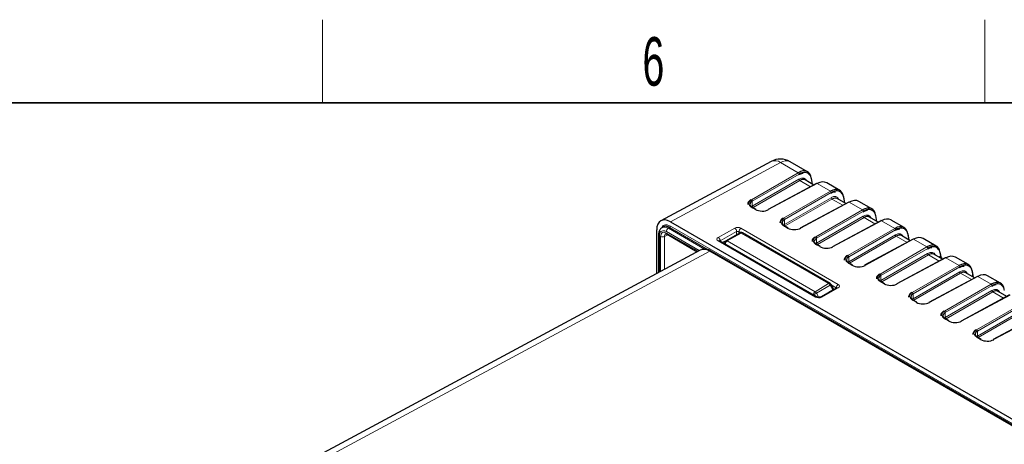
# Paper-space layout 'Blatt2' of a CAD drawing. Header units: millimetres. Extents: x 5 to 418, y 2 to 292.
# Tile 57 of 59: x 243 to 314, y 258 to 288. Entities that reach past the tile are written whole.
import ezdxf

# ---------------------------------------------------------------- set-up
doc = ezdxf.new("R2010")
doc.units = ezdxf.units.MM
doc.layers.add('SLD-0', color=7, linetype='Continuous')
doc.styles.add('SLDTEXTSTYLE0', font='TXT', dxfattribs={"width": 0.605})

psp = doc.layouts.new('Blatt2')

# ---------------------------------------------------------------- linework, layer by layer
at = {"color": 7, "linetype": 'Continuous', "lineweight": 25}
for p, q in [((297.096, 278.286), (289.142, 274.009)), ((299.72, 277.537), (298.459, 278.265)), ((300.171, 276.584), (299.537, 276.95)), ((300.084, 276.634), (300.014, 277.058)), ((300.369, 276.691), (296.875, 274.812)), ((302.039, 276.198), (301.102, 276.739)), ((302.49, 275.245), (301.857, 275.611)), ((302.403, 275.295), (302.333, 275.719)), ((296, 274.825), (295.722, 274.986)), ((302.688, 275.352), (299.194, 273.473)), ((304.359, 274.859), (303.421, 275.4)), ((304.809, 273.906), (304.176, 274.272)), ((304.722, 273.956), (304.652, 274.38)), ((306.678, 273.52), (305.74, 274.061)), ((288.84, 270.2), (288.84, 273.361)), ((289.306, 273.56), (289.219, 273.509)), ((289.829, 273.932), (314.908, 259.455)), ((298.319, 273.486), (298.041, 273.647)), ((305.008, 274.013), (301.514, 272.134)), ((288.975, 273.01), (288.975, 273.014)), ((288.975, 273.01), (288.975, 270.273)), ((289.586, 273.028), (291.764, 271.771)), ((293.821, 272.568), (294.828, 273.129)), ((301.341, 269.483), (295.027, 273.128)), ((307.327, 272.674), (303.833, 270.795)), ((307.128, 272.567), (306.495, 272.933)), ((307.04, 272.63), (306.972, 273.041)), ((308.997, 272.181), (308.06, 272.723)), ((300.39, 268.513), (293.375, 272.563)), ((293.621, 272.452), (293.821, 272.568)), ((300.638, 272.148), (300.361, 272.308)), ((291.985, 271.89), (261.324, 255.416)), ((345.911, 241.143), (292.769, 271.822)), ((309.646, 271.335), (306.152, 269.457)), ((309.448, 271.228), (308.814, 271.594)), ((309.319, 271.532), (309.291, 271.702)), ((311.317, 270.842), (310.379, 271.384)), ((302.958, 270.809), (302.68, 270.969)), ((311.966, 269.996), (308.472, 268.118)), ((311.767, 269.89), (311.134, 270.255)), ((311.678, 269.952), (311.61, 270.363)), ((313.636, 269.503), (312.698, 270.045)), ((301.833, 269.172), (300.645, 268.51)), ((301.614, 269.063), (301.414, 269.41)), ((305.277, 269.47), (304.999, 269.63)), ((301.619, 269.053), (301.614, 269.063)), ((314.285, 268.657), (310.791, 266.779)), ((314.086, 268.551), (313.453, 268.916)), ((307.596, 268.131), (307.318, 268.291)), ((316.604, 267.318), (313.11, 265.44)), ((309.916, 266.792), (309.638, 266.952)), ((312.235, 265.453), (311.957, 265.613))]:
    psp.add_line(p, q, dxfattribs=at)
at = {"color": 7, "linetype": 'Continuous', "lineweight": 18}
for p, q in [((297.776, 278.205), (289.829, 273.932)), ((299.049, 277.471), (297.776, 278.205)), ((295.675, 275.523), (299.049, 277.471)), ((299.105, 277.373), (295.731, 275.425)), ((295.731, 275.066), (299.098, 277.009)), ((299.155, 276.911), (295.788, 274.968)), ((299.938, 276.459), (299.155, 276.911)), ((300.052, 276.653), (299.992, 277.013)), ((300.408, 276.686), (296.914, 274.808)), ((301.368, 276.132), (300.408, 276.686)), ((297.994, 274.184), (301.368, 276.132)), ((301.425, 276.034), (298.05, 274.086)), ((298.05, 273.727), (301.417, 275.67)), ((301.474, 275.572), (298.107, 273.629)), ((302.257, 275.12), (301.474, 275.572)), ((302.371, 275.314), (302.312, 275.674)), ((295.961, 274.822), (295.683, 274.982)), ((295.731, 275.066), (295.731, 275.425)), ((302.727, 275.347), (299.233, 273.469)), ((300.313, 272.845), (303.687, 274.793)), ((303.687, 274.793), (302.727, 275.347)), ((298.05, 273.727), (298.05, 274.086)), ((303.744, 274.695), (300.37, 272.747)), ((300.37, 272.388), (303.737, 274.332)), ((303.793, 274.234), (300.426, 272.29)), ((304.577, 273.781), (303.793, 274.234)), ((304.69, 273.975), (304.631, 274.335)), ((289.768, 273.516), (289.682, 273.465)), ((289.682, 273.465), (292.288, 271.961)), ((292.542, 271.915), (289.768, 273.516)), ((289.824, 273.614), (315.761, 258.641)), ((293.278, 272.811), (294.466, 273.473)), ((294.918, 273.468), (301.933, 269.419)), ((298.28, 273.483), (298.002, 273.643)), ((305.047, 274.008), (301.552, 272.13)), ((302.633, 271.506), (306.007, 273.454)), ((306.063, 273.356), (302.689, 271.408)), ((306.007, 273.454), (305.047, 274.008)), ((289.034, 272.928), (289.034, 270.304)), ((289.12, 270.351), (289.12, 272.875)), ((289.635, 273), (289.4, 272.874)), ((289.4, 272.874), (289.4, 270.501)), ((291.914, 271.852), (289.542, 273.221)), ((289.544, 273.12), (291.824, 271.804)), ((294.605, 273.226), (293.417, 272.565)), ((294.927, 273.118), (293.919, 272.557)), ((294.605, 273.004), (294.605, 273.226)), ((294.895, 273.152), (294.774, 273.222)), ((294.774, 273.222), (294.774, 273.099)), ((301.241, 269.473), (294.927, 273.118)), ((300.37, 272.388), (300.37, 272.747)), ((302.689, 271.049), (306.056, 272.993)), ((306.113, 272.895), (302.746, 270.951)), ((307.366, 272.67), (303.872, 270.791)), ((306.896, 272.442), (306.113, 272.895)), ((307.01, 272.636), (306.95, 272.996)), ((308.326, 272.115), (307.366, 272.67)), ((300.292, 268.505), (293.278, 272.554)), ((293.417, 272.565), (293.417, 272.539)), ((293.621, 272.452), (293.597, 272.435)), ((293.919, 272.557), (300.268, 268.892)), ((300.599, 272.144), (300.322, 272.304)), ((304.952, 270.167), (308.326, 272.115)), ((308.383, 272.017), (305.008, 270.069)), ((292.672, 271.813), (261.874, 255.266)), ((345.814, 241.135), (292.672, 271.813)), ((302.689, 271.049), (302.689, 271.408)), ((305.008, 269.71), (308.375, 271.654)), ((308.432, 271.556), (305.065, 269.612)), ((309.685, 271.331), (306.191, 269.452)), ((309.215, 271.103), (308.432, 271.556)), ((309.298, 271.486), (309.152, 271.399)), ((309.298, 271.486), (309.27, 271.657)), ((310.645, 270.776), (309.685, 271.331)), ((302.919, 270.805), (302.641, 270.966)), ((307.271, 268.828), (310.645, 270.776)), ((310.702, 270.678), (307.328, 268.731)), ((305.008, 269.71), (305.008, 270.069)), ((307.328, 268.371), (310.695, 270.315)), ((310.751, 270.217), (307.384, 268.273)), ((312.004, 269.992), (308.51, 268.113)), ((311.535, 269.765), (310.751, 270.217)), ((311.648, 269.958), (311.589, 270.318)), ((312.965, 269.437), (312.004, 269.992)), ((300.268, 268.892), (301.241, 269.473)), ((301.342, 269.369), (300.37, 268.787)), ((301.933, 269.162), (300.745, 268.5)), ((301.414, 269.41), (301.342, 269.369)), ((301.542, 269.022), (301.342, 269.369)), ((301.789, 269.172), (301.432, 269.378)), ((301.789, 269.148), (301.789, 269.172)), ((305.238, 269.466), (304.96, 269.627)), ((309.59, 267.49), (312.965, 269.437)), ((313.021, 269.339), (309.647, 267.392)), ((300.37, 268.787), (300.544, 268.486)), ((301.249, 268.847), (301.542, 269.022)), ((301.614, 269.063), (301.542, 269.022)), ((301.542, 269.022), (301.547, 269.013)), ((307.328, 268.371), (307.328, 268.731)), ((309.647, 267.032), (313.014, 268.976)), ((313.07, 268.878), (309.704, 266.934)), ((314.324, 268.653), (310.83, 266.774)), ((313.854, 268.426), (313.07, 268.878)), ((307.557, 268.127), (307.279, 268.288)), ((311.91, 266.151), (315.284, 268.099)), ((315.34, 268.001), (311.966, 266.053)), ((309.647, 267.032), (309.647, 267.392)), ((311.966, 265.693), (315.333, 267.637)), ((315.39, 267.539), (312.023, 265.595)), ((316.643, 267.314), (313.149, 265.435)), ((309.877, 266.788), (309.599, 266.949)), ((312.196, 265.45), (311.918, 265.61)), ((311.966, 265.693), (311.966, 266.053))]:
    psp.add_line(p, q, dxfattribs=at)
at = {"color": 7, "linetype": 'Continuous', "lineweight": 25, "flags": 128}
for points in [[(293.619, 272.451), (293.598, 272.437), (293.596, 272.435)], [(307.04, 272.63), (307.04, 272.625), (307.04, 272.619)], [(311.678, 269.952), (311.679, 269.947), (311.678, 269.941)]]:
    psp.add_lwpolyline(points, dxfattribs=at)
at = {"color": 7, "linetype": 'Continuous', "lineweight": 18, "flags": 128}
psp.add_lwpolyline([(300.37, 268.787), (300.34, 268.77), (300.308, 268.751), (300.274, 268.732), (300.24, 268.712), (300.207, 268.693), (300.176, 268.675), (300.149, 268.66), (300.143, 268.656)], dxfattribs=at)
at = {"color": 7, "linetype": 'Continuous', "lineweight": 25}
for centre, radius, start, end in [((297.759, 277.052), 1.4, 60.00269, 118.26557), ((299.971, 277.049), 0.044, 11.48, 63.10992), ((300.384, 276.654), 0.0395, 53.60191, 112.96519), ((302.29, 275.71), 0.044, 11.48, 63.10992), ((295.983, 274.789), 0.0396, 65.36022, 124.60414), ((296.89, 274.776), 0.0395, 53.60191, 112.96519), ((302.704, 275.316), 0.0395, 53.60191, 112.96519), ((304.609, 274.371), 0.044, 11.48, 63.10992), ((298.302, 273.45), 0.0396, 65.36022, 124.60414), ((299.21, 273.437), 0.0395, 53.60191, 112.96519), ((305.023, 273.977), 0.0395, 53.60191, 112.96519), ((294.927, 272.955), 0.2, 60.00269, 119.1388), ((306.929, 273.032), 0.044, 11.48, 63.10992), ((307.342, 272.638), 0.0395, 53.60191, 112.96519), ((300.622, 272.112), 0.0396, 65.36022, 124.60414), ((301.529, 272.098), 0.0395, 53.60191, 112.96519), ((309.248, 271.693), 0.044, 11.48, 63.10992), ((309.662, 271.299), 0.0395, 53.60191, 112.96519), ((302.941, 270.773), 0.0396, 65.36022, 124.60414), ((303.848, 270.759), 0.0395, 53.60191, 112.96519), ((311.567, 270.355), 0.044, 11.48, 63.10992), ((311.981, 269.96), 0.0395, 53.60191, 112.96519), ((301.241, 269.31), 0.2, 30.00252, 60.00269), ((305.26, 269.434), 0.0396, 65.36022, 124.60414), ((306.168, 269.42), 0.0395, 53.60191, 112.96519), ((307.58, 268.095), 0.0396, 65.36022, 124.60414), ((308.487, 268.081), 0.0395, 53.60191, 112.96519), ((309.899, 266.756), 0.0396, 65.36022, 124.60414), ((310.806, 266.742), 0.0395, 53.60191, 112.96519), ((312.218, 265.417), 0.0396, 65.36022, 124.60414), ((313.126, 265.403), 0.0395, 53.60191, 112.96519)]:
    psp.add_arc(centre, radius, start, end, dxfattribs=at)
at = {"color": 7, "linetype": 'Continuous', "lineweight": 18}
for centre, radius, start, end in [((297.366, 277.649), 0.692, 53.60191, 112.96519), ((298.17, 277.636), 0.693, 65.33229, 124.63207), ((298.986, 277.369), 0.119, 1.72152, 58.27848), ((299.217, 277.013), 0.119, 181.72152, 238.27848), ((299.965, 277.054), 0.0493, 304.21163, 5.03558), ((295.612, 275.421), 0.119, 1.72152, 58.27848), ((301.305, 276.03), 0.119, 1.72152, 58.27848), ((301.537, 275.674), 0.119, 181.72152, 238.27848), ((302.284, 275.715), 0.0493, 304.21163, 5.03558), ((295.705, 274.95), 0.0396, 65.36022, 124.60414), ((295.85, 275.069), 0.119, 181.72152, 238.27848), ((303.625, 274.692), 0.119, 1.72152, 58.27848), ((297.931, 274.083), 0.119, 1.72152, 58.27848), ((303.856, 274.335), 0.119, 181.72152, 238.27848), ((304.603, 274.376), 0.0493, 304.21163, 5.03558), ((289.849, 273.207), 0.308, 122.91809, 177.3706), ((289.701, 273.619), 0.123, 302.91809, 357.3706), ((294.302, 273.218), 0.303, 1.58347, 57.26691), ((295.081, 273.208), 0.307, 121.9772, 177.4454), ((298.025, 273.611), 0.0396, 65.36022, 124.60414), ((298.17, 273.73), 0.119, 181.72152, 238.27848), ((305.944, 273.353), 0.119, 1.72152, 58.27848), ((289.071, 273.016), 0.096, 184.09434, 247.2258), ((289.262, 273.149), 0.308, 242.65648, 296.76622), ((289.642, 273.109), 0.0988, 173.76303, 234.92479), ((293.114, 272.556), 0.303, 1.58347, 57.26691), ((294.868, 273.04), 0.0976, 53.25708, 114.08543), ((294.985, 273.036), 0.101, 65.69288, 125.61758), ((300.25, 272.744), 0.119, 1.72152, 58.27848), ((306.175, 272.996), 0.119, 181.72152, 238.27848), ((306.923, 273.037), 0.0493, 304.21163, 5.03558), ((293.334, 272.473), 0.099, 65.36022, 124.60414), ((293.924, 272.421), 0.18, 125.0418, 207.44895), ((294.088, 272.295), 0.311, 122.81131, 173.61212), ((293.861, 272.478), 0.0976, 53.25708, 114.08543), ((300.344, 272.272), 0.0396, 65.36022, 124.60414), ((300.489, 272.391), 0.119, 181.72152, 238.27848), ((308.263, 272.014), 0.119, 1.72152, 58.27848), ((292.728, 271.732), 0.099, 65.35414, 124.58522), ((302.57, 271.405), 0.119, 1.72152, 58.27848), ((308.495, 271.657), 0.119, 181.72152, 238.27848), ((309.242, 271.698), 0.0493, 304.21163, 5.03558), ((309.27, 271.527), 0.0493, 304.21163, 5.03558), ((302.663, 270.933), 0.0396, 65.36022, 124.60414), ((302.808, 271.053), 0.119, 181.72152, 238.27848), ((310.583, 270.675), 0.119, 1.72152, 58.27848), ((304.889, 270.066), 0.119, 1.72152, 58.27848), ((310.814, 270.318), 0.119, 181.72152, 238.27848), ((311.561, 270.359), 0.0493, 304.21163, 5.03558), ((301.299, 269.391), 0.101, 65.69288, 125.61758), ((301.093, 269.228), 0.287, 29.47073, 58.96593), ((302.095, 269.159), 0.307, 121.9772, 177.4454), ((301.874, 269.079), 0.101, 54.63713, 113.91254), ((304.983, 269.594), 0.0396, 65.36022, 124.60414), ((305.128, 269.714), 0.119, 181.72152, 238.27848), ((312.902, 269.336), 0.119, 1.72152, 58.27848), ((300.436, 268.63), 0.311, 122.81131, 173.61212), ((300.12, 268.646), 0.287, 29.47073, 58.96593), ((300.348, 268.423), 0.0989, 65.19275, 124.6183), ((300.686, 268.418), 0.101, 54.63777, 113.90476), ((307.208, 268.727), 0.119, 1.72152, 58.27848), ((313.133, 268.979), 0.119, 181.72152, 238.27848), ((307.302, 268.255), 0.0396, 65.36022, 124.60414), ((307.447, 268.375), 0.119, 181.72152, 238.27848), ((309.528, 267.388), 0.119, 1.72152, 58.27848), ((309.766, 267.036), 0.119, 181.72152, 238.27848), ((309.621, 266.916), 0.0396, 65.36022, 124.60414), ((311.847, 266.049), 0.119, 1.72152, 58.27848), ((311.941, 265.577), 0.0396, 65.36022, 124.60414), ((312.086, 265.697), 0.119, 181.72152, 238.27848)]:
    psp.add_arc(centre, radius, start, end, dxfattribs=at)
at = {"color": 7, "linetype": 'Continuous', "lineweight": 25}
for centre, major_axis, ratio, start_param, end_param in [((299.032, 276.318), (0.683, 1.222), 0.567804, 5.664277, 7.043087), ((299.089, 276.286), (0.643, 1.153), 0.567218, 6.008824, 7.042622), ((299.145, 276.252), (0.389, 0.699), 0.566193, 6.273948, 7.041811), ((300.39, 275.533), (0.717, 1.202), 0.586803, 0.008503, 0.776367), ((301.351, 274.979), (0.683, 1.222), 0.567804, 5.664277, 7.043087), ((301.409, 274.947), (0.643, 1.153), 0.567218, 6.008824, 7.042622), ((301.464, 274.914), (0.389, 0.699), 0.566193, 6.273948, 7.041811), ((302.71, 274.195), (0.717, 1.202), 0.586803, 0.008503, 0.776367), ((296.163, 275.184), (0.6, -0.01), 0.565757, 2.383153, 3.936496), ((296.163, 274.825), (0.6, -0.008), 0.568489, 2.380984, 2.590407), ((296.442, 275.09), (0.68, -0.01), 0.567125, 3.935417, 5.48876), ((303.67, 273.64), (0.683, 1.222), 0.567804, 5.664277, 7.043087), ((303.728, 273.608), (0.643, 1.153), 0.567218, 6.008824, 7.042622), ((289.83, 272.789), (-0.7, 1.213), 0.577206, 5.498021, 7.068512), ((298.482, 273.845), (0.6, -0.01), 0.565757, 2.383153, 3.936496), ((303.784, 273.575), (0.389, 0.699), 0.566193, 6.273948, 7.041811), ((305.029, 272.856), (0.717, 1.202), 0.586803, 0.008503, 0.776367), ((298.482, 273.486), (0.6, -0.008), 0.568489, 2.380984, 2.590407), ((298.761, 273.751), (0.68, -0.01), 0.567125, 3.935417, 5.48876), ((305.99, 272.301), (0.683, 1.222), 0.567804, 5.664277, 7.043087), ((306.047, 272.269), (0.643, 1.153), 0.567218, 6.008824, 7.042622), ((300.801, 272.506), (0.6, -0.01), 0.565757, 2.383153, 3.936496), ((306.103, 272.236), (0.389, 0.699), 0.566193, 6.273948, 7.041811), ((307.348, 271.517), (0.717, 1.202), 0.586803, 0.008503, 0.776367), ((292.669, 270.668), (-0.695, 1.216), 0.577273, 5.500542, 6.268088), ((300.801, 272.147), (0.6, -0.008), 0.568489, 2.380984, 2.590407), ((301.08, 272.412), (0.68, -0.01), 0.567125, 3.935417, 5.48876), ((308.309, 270.962), (0.683, 1.222), 0.567804, 5.664277, 7.043087), ((308.367, 270.93), (0.643, 1.153), 0.567218, 6.008824, 7.042622), ((303.121, 271.168), (0.6, -0.01), 0.565757, 2.383153, 3.936496), ((308.422, 270.897), (0.389, 0.699), 0.566193, 6.273948, 7.041811), ((309.851, 271.24), (-0.48, 0.626), 0.469328, 0.720972, 1.205714), ((309.668, 270.178), (0.717, 1.202), 0.586803, 0.008503, 0.776367), ((303.121, 270.808), (0.6, -0.008), 0.568489, 2.380984, 2.590407), ((303.399, 271.073), (0.68, -0.01), 0.567125, 3.935417, 5.48876), ((310.628, 269.623), (0.683, 1.222), 0.567804, 5.664277, 7.043087), ((310.686, 269.591), (0.643, 1.153), 0.567218, 6.008824, 7.042622), ((305.44, 269.829), (0.6, -0.01), 0.565757, 2.383153, 3.936496), ((310.741, 269.558), (0.389, 0.699), 0.566193, 6.273948, 7.041811), ((311.987, 268.839), (0.717, 1.202), 0.586803, 0.008503, 0.776367), ((305.44, 269.469), (0.6, -0.008), 0.568489, 2.380984, 2.590407), ((305.719, 269.734), (0.68, -0.01), 0.567125, 3.935417, 5.48876), ((312.948, 268.284), (0.683, 1.222), 0.567804, 5.664277, 7.043087), ((313.005, 268.252), (0.643, 1.153), 0.567218, 6.008824, 7.042622), ((307.759, 268.49), (0.6, -0.01), 0.565757, 2.383153, 3.936496), ((313.061, 268.219), (0.389, 0.699), 0.566193, 6.273948, 7.041811), ((307.759, 268.13), (0.6, -0.008), 0.568489, 2.380984, 2.590407), ((308.038, 268.395), (0.68, -0.01), 0.567125, 3.935417, 5.48876), ((310.079, 267.151), (0.6, -0.01), 0.565757, 2.383153, 3.936496), ((310.079, 266.792), (0.6, -0.008), 0.568489, 2.380984, 2.590407), ((310.357, 267.056), (0.68, -0.01), 0.567125, 3.935417, 5.48876), ((312.398, 265.812), (0.6, -0.01), 0.565757, 2.383153, 3.936496), ((312.398, 265.453), (0.6, -0.008), 0.568489, 2.380984, 2.590407), ((312.677, 265.717), (0.68, -0.01), 0.567125, 3.935417, 5.48876)]:
    psp.add_ellipse(centre, major_axis=major_axis, ratio=ratio, start_param=start_param, end_param=end_param, dxfattribs=at)
at = {"color": 7, "linetype": 'Continuous', "lineweight": 18}
for centre, major_axis, ratio, start_param, end_param in [((299.087, 276.285), (0.429, 0.769), 0.567218, 5.847759, 7.042622), ((299.089, 276.286), (0.643, 1.153), 0.567218, 5.663812, 6.008824), ((296.164, 275.25), (0.68, -0.01), 0.567125, 2.382074, 3.935417), ((301.407, 274.946), (0.429, 0.769), 0.567218, 5.847759, 7.042622), ((301.409, 274.947), (0.643, 1.153), 0.567218, 5.663812, 6.008824), ((298.483, 273.911), (0.68, -0.01), 0.567125, 2.382074, 3.935417), ((303.726, 273.607), (0.429, 0.769), 0.567218, 5.847759, 7.042622), ((303.728, 273.608), (0.643, 1.153), 0.567218, 5.663812, 6.008824), ((294.692, 273.342), (0.32, -0.005), 0.567125, 0.793824, 2.36462), ((289.544, 272.63), (-0.3, 0.52), 0.577206, 5.498021, 7.068512), ((289.686, 272.712), (-0.205, 0.344), 0.576943, 6.261428, 7.059805), ((293.504, 272.68), (0.32, -0.005), 0.567125, 2.36462, 3.935417), ((294.689, 273.177), (0.12, -0.005), 0.549843, 0.806585, 2.377382), ((300.802, 272.572), (0.68, -0.01), 0.567125, 2.382074, 3.935417), ((306.045, 272.268), (0.429, 0.769), 0.567218, 5.847759, 7.042622), ((306.047, 272.269), (0.643, 1.153), 0.567218, 5.663812, 6.008824), ((293.501, 272.516), (0.12, -0.005), 0.549843, 2.377382, 2.818523), ((308.367, 270.93), (0.643, 1.153), 0.567218, 5.663812, 6.008824), ((303.122, 271.233), (0.68, -0.01), 0.567125, 2.382074, 3.935417), ((308.365, 270.929), (0.429, 0.769), 0.567218, 5.847759, 7.042622), ((310.686, 269.591), (0.643, 1.153), 0.567218, 5.663812, 6.008824), ((305.441, 269.895), (0.68, -0.01), 0.567125, 2.382074, 3.935417), ((310.684, 269.59), (0.429, 0.769), 0.567218, 5.847759, 7.042622), ((301.704, 269.128), (0.12, -0.005), 0.549843, 0.423171, 0.806585), ((301.706, 269.293), (0.32, -0.005), 0.567125, 5.506213, 7.077009), ((313.003, 268.251), (0.429, 0.769), 0.567218, 5.847759, 7.042622), ((313.005, 268.252), (0.643, 1.153), 0.567218, 5.663812, 6.008824), ((300.518, 268.631), (0.32, -0.005), 0.567125, 3.935417, 5.506213), ((307.76, 268.556), (0.68, -0.01), 0.567125, 2.382074, 3.935417), ((310.08, 267.217), (0.68, -0.01), 0.567125, 2.382074, 3.935417), ((312.399, 265.878), (0.68, -0.01), 0.567125, 2.382074, 3.935417)]:
    psp.add_ellipse(centre, major_axis=major_axis, ratio=ratio, start_param=start_param, end_param=end_param, dxfattribs=at)
at = {"color": 7, "linetype": 'Continuous', "lineweight": 25}
for points, knots in [([(299.088, 277.336), (299.134, 277.36), (299.248, 277.421), (299.347, 277.431), (299.407, 277.436)], [0, 0, 0, 0, 0.402646, 1, 1, 1, 1]), ([(295.634, 275.526), (295.597, 275.502), (295.503, 275.439), (295.412, 275.32), (295.411, 275.221), (295.411, 275.182)], [0, 0, 0, 0, 0.277388, 0.709439, 1, 1, 1, 1]), ([(301.407, 275.997), (301.453, 276.021), (301.567, 276.082), (301.666, 276.092), (301.726, 276.098)], [0, 0, 0, 0, 0.402646, 1, 1, 1, 1]), ([(297.953, 274.188), (297.916, 274.163), (297.822, 274.1), (297.731, 273.981), (297.731, 273.883), (297.73, 273.843)], [0, 0, 0, 0, 0.277388, 0.709439, 1, 1, 1, 1]), ([(303.726, 274.658), (303.772, 274.682), (303.886, 274.743), (303.986, 274.753), (304.045, 274.759)], [0, 0, 0, 0, 0.402646, 1, 1, 1, 1]), ([(289.201, 273.496), (289.149, 273.45), (289.044, 273.357), (288.981, 273.173), (288.981, 273.056), (288.981, 273.013)], [0, 0, 0, 0, 0.383141, 0.775232, 1, 1, 1, 1]), ([(289.768, 273.516), (289.768, 273.516), (289.695, 273.559), (289.55, 273.61), (289.389, 273.615), (289.327, 273.563), (289.312, 273.55)], [0, 0, 0, 0, 0.000033, 0.429805, 0.858889, 1, 1, 1, 1]), ([(306.046, 273.319), (306.092, 273.344), (306.206, 273.405), (306.305, 273.414), (306.365, 273.42)], [0, 0, 0, 0, 0.402646, 1, 1, 1, 1]), ([(289.485, 273.058), (289.485, 273.058), (289.487, 273.06), (289.493, 273.063), (289.547, 273.05), (289.579, 273.032), (289.586, 273.028)], [0, 0, 0, 0, 0.053386, 0.546136, 0.902846, 1, 1, 1, 1]), ([(300.272, 272.849), (300.235, 272.824), (300.141, 272.762), (300.051, 272.642), (300.05, 272.544), (300.05, 272.504)], [0, 0, 0, 0, 0.277388, 0.709439, 1, 1, 1, 1]), ([(292.769, 271.822), (292.712, 271.851), (292.559, 271.93), (292.327, 271.985), (292.168, 271.944), (292.101, 271.927)], [0, 0, 0, 0, 0.254077, 0.686878, 1, 1, 1, 1]), ([(293.375, 272.563), (293.37, 272.566), (293.364, 272.571), (293.366, 272.569), (293.366, 272.568)], [0, 0, 0, 0, 0.795049, 1, 1, 1, 1]), ([(308.365, 271.98), (308.411, 272.005), (308.525, 272.066), (308.624, 272.075), (308.684, 272.081)], [0, 0, 0, 0, 0.402646, 1, 1, 1, 1]), ([(302.592, 271.51), (302.555, 271.485), (302.461, 271.423), (302.37, 271.303), (302.369, 271.205), (302.369, 271.165)], [0, 0, 0, 0, 0.277388, 0.709439, 1, 1, 1, 1]), ([(309.372, 271.272), (309.368, 271.279), (309.325, 271.355), (309.311, 271.424), (309.298, 271.486)], [0, 0, 0, 0, 0.091487, 1, 1, 1, 1]), ([(310.684, 270.641), (310.73, 270.666), (310.844, 270.727), (310.944, 270.736), (311.003, 270.742)], [0, 0, 0, 0, 0.402646, 1, 1, 1, 1]), ([(304.911, 270.171), (304.874, 270.146), (304.78, 270.084), (304.689, 269.964), (304.689, 269.866), (304.688, 269.826)], [0, 0, 0, 0, 0.277388, 0.709439, 1, 1, 1, 1]), ([(301.84, 269.176), (301.841, 269.177), (301.842, 269.178), (301.836, 269.174), (301.833, 269.172)], [0, 0, 0, 0, 0.363971, 1, 1, 1, 1]), ([(313.004, 269.302), (313.05, 269.327), (313.163, 269.388), (313.263, 269.397), (313.322, 269.403)], [0, 0, 0, 0, 0.402646, 1, 1, 1, 1]), ([(300.645, 268.51), (300.638, 268.507), (300.624, 268.5), (300.585, 268.489), (300.537, 268.484), (300.483, 268.485), (300.435, 268.494), (300.404, 268.506), (300.393, 268.511), (300.39, 268.513)], [0, 0, 0, 0, 0.139967, 0.281216, 0.437943, 0.607031, 0.779145, 0.921276, 1, 1, 1, 1]), ([(307.23, 268.832), (307.193, 268.807), (307.099, 268.745), (307.009, 268.625), (307.008, 268.527), (307.008, 268.487)], [0, 0, 0, 0, 0.277388, 0.709439, 1, 1, 1, 1]), ([(309.549, 267.493), (309.513, 267.469), (309.419, 267.406), (309.328, 267.286), (309.327, 267.188), (309.327, 267.148)], [0, 0, 0, 0, 0.277388, 0.709439, 1, 1, 1, 1]), ([(311.869, 266.154), (311.832, 266.13), (311.738, 266.067), (311.647, 265.947), (311.647, 265.849), (311.646, 265.81)], [0, 0, 0, 0, 0.277388, 0.709439, 1, 1, 1, 1])]:
    psp.add_open_spline(points, degree=3, knots=knots, dxfattribs=at)
at = {"color": 7, "linetype": 'Continuous', "lineweight": 18}
for points, knots in [([(289.178, 273.472), (289.192, 273.508), (289.231, 273.615), (289.374, 273.703), (289.584, 273.726), (289.744, 273.651), (289.824, 273.614)], [0, 0, 0, 0, 0.142658, 0.427343, 0.713492, 1, 1, 1, 1]), ([(289.211, 273.492), (289.251, 273.516), (289.341, 273.57), (289.513, 273.549), (289.633, 273.489), (289.682, 273.465)], [0, 0, 0, 0, 0.3191063, 0.7252927, 1, 1, 1, 1]), ([(289.542, 273.221), (289.503, 273.24), (289.409, 273.287), (289.265, 273.299), (289.137, 273.24), (289.05, 273.114), (289.039, 272.99), (289.034, 272.928)], [0, 0, 0, 0, 0.144179, 0.35662, 0.574262, 0.787153, 1, 1, 1, 1])]:
    psp.add_open_spline(points, degree=3, knots=knots, dxfattribs=at)
at = {"layer": 'SLD-0', "lineweight": 18}
for p, q in [((264.75, 282.5), (264.75, 288.5)), ((312.5, 282.5), (312.5, 288.5))]:
    psp.add_line(p, q, dxfattribs=at)
at = {"layer": 'SLD-0', "lineweight": 35}
psp.add_line((408, 282.5), (26, 282.5), dxfattribs=at)

# ---------------------------------------------------------------- texts
at = {"layer": 'SLD-0', "insert": (288.603, 287.243), "char_height": 3.5, "attachment_point": 2, "style": 'SLDTEXTSTYLE0'}
psp.add_mtext('6', dxfattribs=at)

doc.saveas('drawing.dxf')
